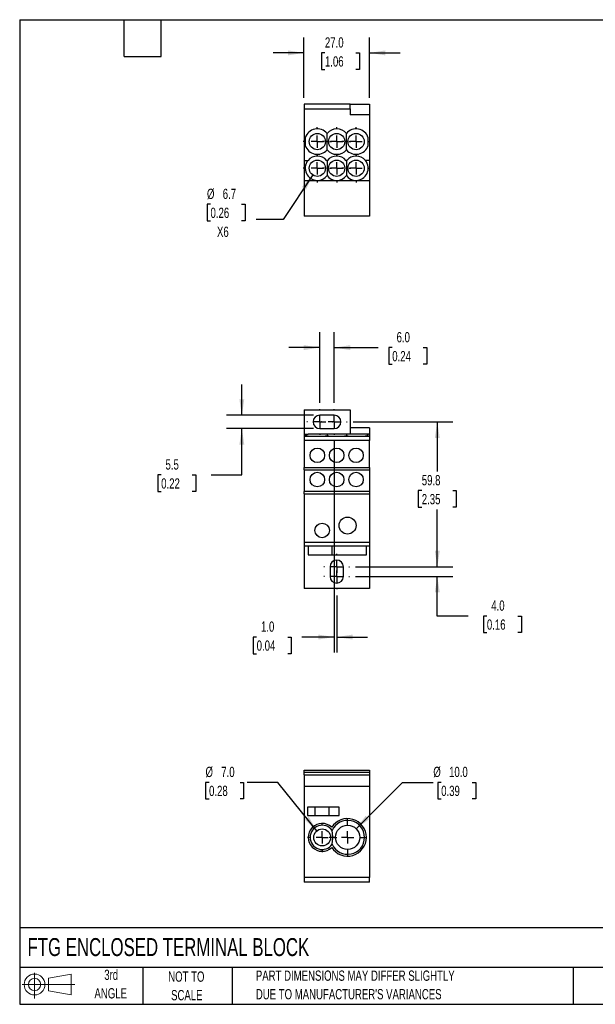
# Model space of a CAD drawing. Header units: millimetres. Extents: x 13 to 546, y 13 to 419.
# Tile 1 of 2: x 13 to 250, y 13 to 419. Entities that reach past the tile are written whole.
import ezdxf

# ---------------------------------------------------------------- set-up
doc = ezdxf.new("R2010")
doc.units = ezdxf.units.MM
doc.header["$LTSCALE"] = 2
doc.linetypes.add('CENTERX2', pattern=[20.32, 12.7, -2.54, 2.54, -2.54])
doc.layers.add('CENTER', color=40, linetype='CENTERX2')
doc.layers.add('SLD-DEFPOINTS', color=7, linetype='Continuous')
doc.layers.add('DIMENSIONS', color=140, linetype='Continuous', lineweight=25)
doc.layers.add('TEXT', color=140, linetype='Continuous', lineweight=25)
doc.styles.add('SLDTEXTSTYLE0', font='TXT', dxfattribs={"width": 0.7})
doc.dimstyles.new('SLDDIMSTYLE0', dxfattribs={"dimtxt": 4.316016, "dimasz": 6.604, "dimexe": 0, "dimexo": 0.0625, "dimgap": 1.079004, "dimtad": 0, "dimtih": 1, "dimtoh": 1, "dimrnd": 1e-09, "dimzin": 12, "dimdsep": 46, "dimtxsty": 'SLDTEXTSTYLE0', "dimsah": 1, "dimcen": 0.09, "dimadec": 0, "dimazin": 3, "dimtfac": 1, "dimtofl": 0, "dimtmove": 0, "dimatfit": 3, "dimfxl": 0, "dimfrac": 2, "dimtolj": 1, "dimtzin": 12, "dimarcsym": 0})
doc.dimstyles.new('SLDDIMSTYLE1', dxfattribs={"dimtxt": 4.316016, "dimasz": 6.604, "dimexe": 0, "dimexo": 0.0625, "dimgap": 1.079004, "dimtad": 0, "dimtih": 1, "dimtoh": 1, "dimrnd": 1e-09, "dimzin": 4, "dimdsep": 46, "dimtxsty": 'SLDTEXTSTYLE0', "dimsah": 1, "dimcen": 0.09, "dimadec": 0, "dimazin": 1, "dimtfac": 1, "dimtmove": 0, "dimatfit": 0, "dimfxl": 0, "dimfrac": 2, "dimtolj": 1, "dimtzin": 12, "dimarcsym": 0})
doc.dimstyles.new('SLDDIMSTYLE2', dxfattribs={"dimtxt": 4.316016, "dimasz": 6.604, "dimexe": 0, "dimexo": 0.0625, "dimgap": 1.079004, "dimtad": 0, "dimtih": 1, "dimtoh": 1, "dimrnd": 1e-09, "dimzin": 12, "dimdsep": 46, "dimtxsty": 'SLDTEXTSTYLE0', "dimsah": 1, "dimcen": 0.09, "dimadec": 0, "dimazin": 3, "dimtfac": 1, "dimtmove": 0, "dimatfit": 0, "dimfxl": 0, "dimfrac": 2, "dimtolj": 1, "dimtzin": 12, "dimarcsym": 0})
doc.dimstyles.new('SLDDIMSTYLE3', dxfattribs={"dimtxt": 4.316016, "dimasz": 6.604, "dimexe": 0, "dimexo": 0.0625, "dimgap": 1.079004, "dimtad": 0, "dimtih": 1, "dimtoh": 1, "dimrnd": 1e-09, "dimzin": 12, "dimdsep": 46, "dimtxsty": 'SLDTEXTSTYLE0', "dimsah": 1, "dimcen": 0, "dimadec": 0, "dimazin": 3, "dimtfac": 1, "dimtofl": 0, "dimtmove": 0, "dimatfit": 3, "dimfxl": 0, "dimfrac": 2, "dimtolj": 1, "dimtzin": 12, "dimarcsym": 0})
doc.dimstyles.new('SLDDIMSTYLE4', dxfattribs={"dimtxt": 4.316016, "dimasz": 6.604, "dimexe": 0, "dimexo": 0.0625, "dimgap": 1.079004, "dimtad": 0, "dimtih": 1, "dimtoh": 1, "dimrnd": 1e-09, "dimzin": 4, "dimdsep": 46, "dimtxsty": 'SLDTEXTSTYLE0', "dimsah": 1, "dimcen": 0, "dimadec": 0, "dimazin": 1, "dimtfac": 1, "dimtofl": 0, "dimtmove": 0, "dimatfit": 3, "dimfxl": 0, "dimfrac": 2, "dimtolj": 1, "dimtzin": 12, "dimarcsym": 0})

# ---------------------------------------------------------------- blocks, each defined once
blk = doc.blocks.new('Block11')
at = {"color": 7, "linetype": 'Continuous', "lineweight": 18}
for p, q in [((5.18, 10.62), (5.18, 0)), ((10.96, 8.33), (20.35, 10.06)), ((10.96, 3.19), (10.96, 8.33)), ((20.35, 10.06), (20.35, 1.46)), ((0, 5.76), (21.75, 5.76)), ((10.96, 3.19), (20.35, 1.46))]:
    blk.add_line(p, q, dxfattribs=at)
for radius in [4.3, 2.57]:
    blk.add_circle((5.18, 5.76), radius, dxfattribs=at)
blk = doc.blocks.new('Block12')
at = {"layer": 'SLD-DEFPOINTS'}
blk.add_blockref('Block11', (0, 0), dxfattribs=at)
blk = doc.blocks.new('_D')
at = {"layer": 'DIMENSIONS'}
for p, q in [((150.46, 253.08), (191.54, 253.08)), ((185.19, 253.08), (185.19, 232.55)), ((178.78, 224.72), (177.33, 224.72)), ((177.33, 224.72), (177.33, 217.86)), ((191.6, 224.72), (193.05, 224.72)), ((193.05, 224.72), (193.05, 217.86)), ((177.33, 217.86), (178.78, 217.86)), ((185.19, 193.28), (185.19, 216.9)), ((193.05, 217.86), (191.6, 217.86)), ((151.46, 193.28), (191.54, 193.28))]:
    blk.add_line(p, q, dxfattribs=at)
for points in [[(185.19, 253.08), (184.17, 246.48), (186.21, 246.48)], [(185.19, 193.28), (186.21, 199.89), (184.17, 199.89)]]:
    blk.add_solid(points, dxfattribs=at)
at = {"layer": 'DIMENSIONS', "char_height": 4.233, "attachment_point": 1, "style": 'SLDTEXTSTYLE0'}
for s, insert in [('59.8', (178.78, 231.15)), ('2.35', (178.78, 223.32))]:
    blk.add_mtext(s, dxfattribs=dict(at, insert=insert))
blk = doc.blocks.new('_D_1')
at = {"layer": 'DIMENSIONS'}
for p, q in [((185.19, 193.28), (185.19, 205.98)), ((151.46, 193.28), (191.54, 193.28)), ((151.46, 189.28), (191.54, 189.28)), ((185.19, 172.96), (185.19, 189.28)), ((197.89, 172.96), (185.19, 172.96)), ((205.67, 172.96), (204.22, 172.96)), ((204.22, 172.96), (204.22, 166.1)), ((218.5, 172.96), (219.95, 172.96)), ((219.95, 172.96), (219.95, 166.1)), ((204.22, 166.1), (205.67, 166.1)), ((219.95, 166.1), (218.5, 166.1))]:
    blk.add_line(p, q, dxfattribs=at)
for points in [[(185.19, 193.28), (186.21, 199.89), (184.17, 199.89)], [(185.19, 189.28), (184.17, 182.68), (186.21, 182.68)]]:
    blk.add_solid(points, dxfattribs=at)
at = {"layer": 'DIMENSIONS', "char_height": 4.233, "attachment_point": 1, "style": 'SLDTEXTSTYLE0'}
for s, insert in [('4.0', (207.47, 179.39)), ('0.16', (205.67, 171.56))]:
    blk.add_mtext(s, dxfattribs=dict(at, insert=insert))
blk = doc.blocks.new('_D_2')
at = {"layer": 'DIMENSIONS'}
for p, q in [((136.63, 260.91), (136.63, 290.1)), ((142.63, 260.91), (142.63, 290.1)), ((136.63, 283.75), (123.93, 283.75)), ((142.63, 283.75), (160.74, 283.75)), ((166.58, 283.75), (165.14, 283.75)), ((165.14, 283.75), (165.14, 276.89)), ((179.41, 283.75), (180.86, 283.75)), ((180.86, 283.75), (180.86, 276.89)), ((165.14, 276.89), (166.58, 276.89)), ((180.86, 276.89), (179.41, 276.89))]:
    blk.add_line(p, q, dxfattribs=at)
for points in [[(136.63, 283.75), (130.03, 284.76), (130.03, 282.73)], [(142.63, 283.75), (149.24, 282.73), (149.24, 284.76)]]:
    blk.add_solid(points, dxfattribs=at)
at = {"layer": 'DIMENSIONS', "char_height": 4.233, "attachment_point": 1, "style": 'SLDTEXTSTYLE0'}
for s, insert in [('6.0', (168.38, 290.17)), ('0.24', (166.58, 282.34))]:
    blk.add_mtext(s, dxfattribs=dict(at, insert=insert))
blk = doc.blocks.new('_D_3')
at = {"layer": 'DIMENSIONS'}
for p, q in [((142.63, 245.25), (142.63, 157.93)), ((143.63, 181.45), (143.63, 157.93)), ((110.58, 164.28), (109.13, 164.28)), ((109.13, 164.28), (109.13, 157.42)), ((123.4, 164.28), (124.85, 164.28)), ((124.85, 164.28), (124.85, 157.42)), ((142.63, 164.28), (129.25, 164.28)), ((143.63, 164.28), (156.33, 164.28)), ((109.13, 157.42), (110.58, 157.42)), ((124.85, 157.42), (123.4, 157.42))]:
    blk.add_line(p, q, dxfattribs=at)
for points in [[(142.63, 164.28), (136.03, 165.3), (136.03, 163.27)], [(143.63, 164.28), (150.24, 163.27), (150.24, 165.3)]]:
    blk.add_solid(points, dxfattribs=at)
at = {"layer": 'DIMENSIONS', "char_height": 4.233, "attachment_point": 1, "style": 'SLDTEXTSTYLE0'}
for s, insert in [('1.0', (112.37, 170.71)), ('0.04', (110.58, 162.88))]:
    blk.add_mtext(s, dxfattribs=dict(at, insert=insert))
blk = doc.blocks.new('_D_4')
at = {"layer": 'DIMENSIONS'}
for p, q in [((104.46, 255.83), (104.46, 268.53)), ((134.09, 255.83), (98.11, 255.83)), ((134.09, 250.33), (98.11, 250.33)), ((104.46, 231.2), (104.46, 250.33)), ((71.15, 231.2), (69.7, 231.2)), ((69.7, 231.2), (69.7, 224.34)), ((83.97, 231.2), (85.42, 231.2)), ((85.42, 231.2), (85.42, 224.34)), ((91.76, 231.2), (104.46, 231.2)), ((69.7, 224.34), (71.15, 224.34)), ((85.42, 224.34), (83.97, 224.34))]:
    blk.add_line(p, q, dxfattribs=at)
for points in [[(104.46, 255.83), (105.47, 262.44), (103.44, 262.44)], [(104.46, 250.33), (103.44, 243.73), (105.47, 243.73)]]:
    blk.add_solid(points, dxfattribs=at)
at = {"layer": 'DIMENSIONS', "char_height": 4.233, "attachment_point": 1, "style": 'SLDTEXTSTYLE0'}
for s, insert in [('5.5', (72.94, 237.63)), ('0.22', (71.15, 229.8))]:
    blk.add_mtext(s, dxfattribs=dict(at, insert=insert))
blk = doc.blocks.new('SW_CENTERMARKSYMBOL_0')
at = {"layer": 'CENTER', "color": 0}
for p, q in [((0, 5.08), (0, 5.29)), ((-5.08, 0), (-5.29, 0)), ((0, 0), (-2.54, 0)), ((0, 0), (0, 2.54)), ((0, 0), (0, -2.54)), ((0, 0), (2.54, 0)), ((5.08, 0), (5.29, 0)), ((0, -5.08), (0, -5.29))]:
    blk.add_line(p, q, dxfattribs=at)
blk = doc.blocks.new('SW_CENTERMARKSYMBOL_1')
at = {"layer": 'CENTER', "color": 0}
for p, q in [((0, 5.08), (0, 5.29)), ((-5.08, 0), (-5.29, 0)), ((0, 0), (-2.54, 0)), ((0, 0), (0, 2.54)), ((0, 0), (0, -2.54)), ((0, 0), (2.54, 0)), ((5.08, 0), (5.29, 0)), ((0, -5.08), (0, -5.29))]:
    blk.add_line(p, q, dxfattribs=at)
blk = doc.blocks.new('SW_CENTERMARKSYMBOL_2')
at = {"layer": 'CENTER', "color": 0}
for p, q in [((0, 5.08), (0, 5.29)), ((-5.08, 0), (-5.29, 0)), ((0, 0), (-2.54, 0)), ((0, 0), (0, 2.54)), ((0, 0), (0, -2.54)), ((0, 0), (2.54, 0)), ((5.08, 0), (5.29, 0)), ((0, -5.08), (0, -5.29))]:
    blk.add_line(p, q, dxfattribs=at)
blk = doc.blocks.new('SW_CENTERMARKSYMBOL_3')
at = {"layer": 'CENTER', "color": 0}
for p, q in [((0, 5.08), (0, 5.29)), ((-5.08, 0), (-5.29, 0)), ((0, 0), (-2.54, 0)), ((0, 0), (0, 2.54)), ((0, 0), (0, -2.54)), ((0, 0), (2.54, 0)), ((5.08, 0), (5.29, 0)), ((0, -5.08), (0, -5.29))]:
    blk.add_line(p, q, dxfattribs=at)
blk = doc.blocks.new('_D_10')
at = {"layer": 'DIMENSIONS'}
for p, q in [((130.13, 386.83), (130.13, 411.75)), ((157.13, 386.83), (157.13, 411.75)), ((130.13, 405.4), (117.43, 405.4)), ((138.78, 405.4), (137.33, 405.4)), ((137.33, 405.4), (137.33, 398.54)), ((151.61, 405.4), (153.06, 405.4)), ((153.06, 405.4), (153.06, 398.54)), ((157.13, 405.4), (169.83, 405.4)), ((137.33, 398.54), (138.78, 398.54)), ((153.06, 398.54), (151.61, 398.54))]:
    blk.add_line(p, q, dxfattribs=at)
for points in [[(130.13, 405.4), (123.53, 406.41), (123.53, 404.38)], [(157.13, 405.4), (163.74, 404.38), (163.74, 406.41)]]:
    blk.add_solid(points, dxfattribs=at)
at = {"layer": 'DIMENSIONS', "char_height": 4.233, "attachment_point": 1, "style": 'SLDTEXTSTYLE0'}
for s, insert in [('27.0', (138.78, 411.82)), ('1.06', (138.78, 403.99))]:
    blk.add_mtext(s, dxfattribs=dict(at, insert=insert))
blk = doc.blocks.new('_D_11')
at = {"layer": 'DIMENSIONS'}
for p, q in [((133.77, 355), (121.53, 336.64)), ((91.52, 342.91), (90.07, 342.91)), ((90.07, 342.91), (90.07, 336.05)), ((104.34, 342.91), (105.79, 342.91)), ((105.79, 342.91), (105.79, 336.05)), ((90.07, 336.05), (91.52, 336.05)), ((105.79, 336.05), (104.34, 336.05)), ((121.53, 336.64), (110.42, 336.64))]:
    blk.add_line(p, q, dxfattribs=at)
blk.add_solid([(133.77, 355), (129.26, 350.07), (130.96, 348.94)], dxfattribs=at)
at = {"layer": 'DIMENSIONS', "char_height": 4.233, "attachment_point": 1, "style": 'SLDTEXTSTYLE0'}
for s, insert in [('%%c', (90.06, 349.33)), ('6.7', (96.57, 349.33)), ('0.26', (91.52, 341.51)), ('X6', (94.2, 333.68))]:
    blk.add_mtext(s, dxfattribs=dict(at, insert=insert))
blk = doc.blocks.new('SW_CENTERMARKSYMBOL_4')
at = {"layer": 'CENTER', "color": 0}
for p, q in [((0, 5.08), (0, 5.89)), ((-5.08, 0), (-5.89, 0)), ((0, 0), (-2.54, 0)), ((0, 0), (0, 2.54)), ((0, 0), (0, -2.54)), ((0, 0), (2.54, 0)), ((5.08, 0), (5.89, 0)), ((0, -5.08), (0, -5.89))]:
    blk.add_line(p, q, dxfattribs=at)
blk = doc.blocks.new('SW_CENTERMARKSYMBOL_5')
at = {"layer": 'CENTER', "color": 0}
for p, q in [((0, 5.08), (0, 5.89)), ((-5.08, 0), (-5.89, 0)), ((0, 0), (-2.54, 0)), ((0, 0), (0, 2.54)), ((0, 0), (0, -2.54)), ((0, 0), (2.54, 0)), ((5.08, 0), (5.89, 0)), ((0, -5.08), (0, -5.89))]:
    blk.add_line(p, q, dxfattribs=at)
blk = doc.blocks.new('SW_CENTERMARKSYMBOL_6')
at = {"layer": 'CENTER', "color": 0}
for p, q in [((0, 5.08), (0, 5.89)), ((-5.08, 0), (-5.89, 0)), ((0, 0), (-2.54, 0)), ((0, 0), (0, 2.54)), ((0, 0), (0, -2.54)), ((0, 0), (2.54, 0)), ((5.08, 0), (5.89, 0)), ((0, -5.08), (0, -5.89))]:
    blk.add_line(p, q, dxfattribs=at)
blk = doc.blocks.new('SW_CENTERMARKSYMBOL_7')
at = {"layer": 'CENTER', "color": 0}
for p, q in [((0, 5.08), (0, 5.89)), ((-5.08, 0), (-5.89, 0)), ((0, 0), (-2.54, 0)), ((0, 0), (0, 2.54)), ((0, 0), (0, -2.54)), ((0, 0), (2.54, 0)), ((5.08, 0), (5.89, 0)), ((0, -5.08), (0, -5.89))]:
    blk.add_line(p, q, dxfattribs=at)
blk = doc.blocks.new('SW_CENTERMARKSYMBOL_8')
at = {"layer": 'CENTER', "color": 0}
for p, q in [((0, 5.08), (0, 5.89)), ((-5.08, 0), (-5.89, 0)), ((0, 0), (-2.54, 0)), ((0, 0), (0, 2.54)), ((0, 0), (0, -2.54)), ((0, 0), (2.54, 0)), ((5.08, 0), (5.89, 0)), ((0, -5.08), (0, -5.89))]:
    blk.add_line(p, q, dxfattribs=at)
blk = doc.blocks.new('SW_CENTERMARKSYMBOL_9')
at = {"layer": 'CENTER', "color": 0}
for p, q in [((0, 5.08), (0, 5.89)), ((-5.08, 0), (-5.89, 0)), ((0, 0), (-2.54, 0)), ((0, 0), (0, 2.54)), ((0, 0), (0, -2.54)), ((0, 0), (2.54, 0)), ((5.08, 0), (5.89, 0)), ((0, -5.08), (0, -5.89))]:
    blk.add_line(p, q, dxfattribs=at)
blk = doc.blocks.new('_D_12')
at = {"layer": 'DIMENSIONS'}
for p, q in [((151.67, 85.14), (170.84, 104.31)), ((170.84, 104.31), (183.54, 104.31)), ((186.8, 104.31), (185.35, 104.31)), ((185.35, 104.31), (185.35, 97.46)), ((199.63, 104.31), (201.08, 104.31)), ((201.08, 104.31), (201.08, 97.46)), ((185.35, 97.46), (186.8, 97.46)), ((201.08, 97.46), (199.63, 97.46))]:
    blk.add_line(p, q, dxfattribs=at)
blk.add_solid([(151.67, 85.14), (157.06, 89.09), (155.62, 90.53)], dxfattribs=at)
at = {"layer": 'DIMENSIONS', "char_height": 4.233, "attachment_point": 1, "style": 'SLDTEXTSTYLE0'}
for s, insert in [('%%c', (183.54, 110.74)), ('10.0', (190.06, 110.74)), ('0.39', (186.8, 102.91))]:
    blk.add_mtext(s, dxfattribs=dict(at, insert=insert))
blk = doc.blocks.new('_D_13')
at = {"layer": 'DIMENSIONS'}
for p, q in [((90.92, 104.31), (89.47, 104.31)), ((89.47, 104.31), (89.47, 97.46)), ((103.74, 104.31), (105.19, 104.31)), ((105.19, 104.31), (105.19, 97.46)), ((119.34, 104.31), (106.64, 104.31)), ((135.44, 84.33), (119.34, 104.31)), ((89.47, 97.46), (90.92, 97.46)), ((105.19, 97.46), (103.74, 97.46))]:
    blk.add_line(p, q, dxfattribs=at)
blk.add_solid([(135.44, 84.33), (132.09, 90.11), (130.5, 88.84)], dxfattribs=at)
at = {"layer": 'DIMENSIONS', "char_height": 4.233, "attachment_point": 1, "style": 'SLDTEXTSTYLE0'}
for s, insert in [('%%c', (89.45, 110.74)), ('7.0', (95.97, 110.74)), ('0.28', (90.92, 102.91))]:
    blk.add_mtext(s, dxfattribs=dict(at, insert=insert))
blk = doc.blocks.new('SW_CENTERMARKSYMBOL_10')
at = {"layer": 'CENTER', "color": 0}
for p, q in [((0, 5.08), (0, 6.04)), ((-5.08, 0), (-6.04, 0)), ((0, 0), (-2.54, 0)), ((0, 0), (0, 2.54)), ((0, 0), (0, -2.54)), ((0, 0), (2.54, 0)), ((5.08, 0), (6.04, 0)), ((0, -5.08), (0, -6.04))]:
    blk.add_line(p, q, dxfattribs=at)
blk = doc.blocks.new('SW_CENTERMARKSYMBOL_11')
at = {"layer": 'CENTER', "color": 0}
for p, q in [((0, 5.08), (0, 7.54)), ((-5.08, 0), (-7.54, 0)), ((0, 0), (-2.54, 0)), ((0, 0), (0, 2.54)), ((0, 0), (0, -2.54)), ((0, 0), (2.54, 0)), ((5.08, 0), (7.54, 0)), ((0, -5.08), (0, -7.54))]:
    blk.add_line(p, q, dxfattribs=at)

msp = doc.modelspace()

# ---------------------------------------------------------------- linework, layer by layer
for p, q in [((130.134, 384.286), (130.134, 382.286)), ((149.134, 384.286), (130.134, 384.286)), ((130.134, 382.286), (149.134, 382.286)), ((130.134, 382.286), (130.134, 360.986)), ((149.134, 382.286), (149.134, 384.286)), ((149.134, 384.286), (157.134, 384.286)), ((149.134, 382.286), (149.134, 379.786)), ((157.134, 384.286), (157.134, 379.786)), ((157.134, 379.786), (149.134, 379.786)), ((157.134, 379.786), (157.134, 360.986)), ((130.634, 370.386), (130.634, 367.185)), ((156.634, 367.185), (156.634, 370.386)), ((130.134, 360.986), (131.792, 360.986)), ((130.134, 360.986), (130.134, 352.786)), ((139.792, 360.986), (139.475, 360.986)), ((147.792, 360.986), (147.475, 360.986)), ((157.134, 360.986), (155.475, 360.986)), ((157.134, 360.986), (157.134, 352.786)), ((130.134, 352.786), (135.634, 352.786)), ((130.134, 352.786), (130.134, 338.036)), ((135.634, 352.786), (143.634, 352.786)), ((143.634, 352.786), (151.634, 352.786)), ((151.634, 352.786), (157.134, 352.786)), ((157.134, 352.786), (157.134, 338.036)), ((157.134, 338.036), (130.134, 338.036)), ((130.134, 258.082), (149.134, 258.082)), ((130.134, 258.082), (130.134, 248.082)), ((149.134, 258.082), (149.134, 250.582)), ((142.634, 255.832), (136.634, 255.832)), ((130.134, 248.082), (131.792, 248.082)), ((130.134, 248.082), (130.134, 247.158)), ((139.475, 248.082), (131.792, 248.082)), ((136.634, 250.332), (142.634, 250.332)), ((139.792, 248.082), (139.475, 248.082)), ((139.634, 248.059), (139.634, 247.384)), ((147.475, 248.082), (139.792, 248.082)), ((147.792, 248.082), (147.475, 248.082)), ((147.634, 248.059), (147.634, 247.384)), ((155.475, 248.082), (147.792, 248.082)), ((149.134, 250.582), (149.134, 248.082)), ((157.134, 250.582), (149.134, 250.582)), ((157.134, 248.082), (155.475, 248.082)), ((157.134, 250.582), (157.134, 248.082)), ((157.134, 248.082), (157.134, 247.158)), ((130.134, 247.158), (135.634, 247.158)), ((130.134, 247.158), (130.134, 245.458)), ((157.134, 245.458), (130.134, 245.458)), ((130.134, 245.458), (130.134, 234.282)), ((135.634, 247.158), (143.634, 247.158)), ((143.634, 247.158), (151.634, 247.158)), ((151.634, 247.158), (157.134, 247.158)), ((157.134, 247.158), (157.134, 245.458)), ((157.134, 234.282), (157.134, 245.458)), ((130.134, 234.282), (157.134, 234.282)), ((130.134, 233.282), (130.134, 234.282)), ((130.134, 233.282), (157.134, 233.282)), ((130.134, 233.282), (130.134, 224.382)), ((157.134, 234.282), (157.134, 233.282)), ((157.134, 233.282), (157.134, 224.382)), ((157.134, 224.382), (130.134, 224.382)), ((130.134, 223.382), (130.134, 224.382)), ((157.134, 224.382), (157.134, 223.382)), ((130.134, 223.382), (157.134, 223.382)), ((130.134, 223.382), (130.134, 203.382)), ((157.134, 223.382), (157.134, 203.382)), ((130.134, 203.382), (157.134, 203.382)), ((130.134, 203.382), (130.134, 201.782)), ((157.134, 203.382), (157.134, 201.782)), ((157.134, 201.782), (130.134, 201.782)), ((130.134, 201.782), (130.134, 184.282)), ((131.884, 201.782), (131.884, 198.282)), ((141.598, 201.782), (141.598, 198.282)), ((155.884, 198.282), (155.884, 201.782)), ((157.134, 201.782), (157.134, 184.282)), ((131.884, 198.282), (141.598, 198.282)), ((141.598, 198.282), (155.884, 198.282)), ((140.884, 193.282), (140.884, 189.282)), ((146.384, 189.282), (146.384, 193.282)), ((157.134, 184.282), (130.134, 184.282)), ((130.134, 109.353), (157.134, 109.353)), ((130.134, 108.353), (130.134, 109.353)), ((157.134, 108.353), (130.134, 108.353)), ((130.134, 107.353), (130.134, 108.353)), ((130.134, 107.353), (157.134, 107.353)), ((130.134, 107.353), (130.134, 102.653)), ((157.134, 109.353), (157.134, 108.353)), ((157.134, 108.353), (157.134, 107.353)), ((157.134, 107.353), (157.134, 102.653)), ((157.134, 102.653), (130.134, 102.653)), ((130.134, 102.653), (130.134, 65.103)), ((157.134, 102.653), (157.134, 65.103)), ((144.634, 94.103), (131.634, 94.103)), ((131.634, 94.103), (131.634, 90.603)), ((134.584, 94.103), (134.584, 90.603)), ((140.584, 90.603), (140.584, 94.103)), ((144.634, 90.603), (144.634, 94.103)), ((131.634, 90.603), (144.634, 90.603)), ((157.134, 65.103), (130.134, 65.103)), ((130.134, 65.103), (130.134, 63.103)), ((157.134, 63.103), (157.134, 65.103)), ((157.134, 63.103), (130.134, 63.103))]:
    msp.add_line(p, q)
for centre, radius in [((135.634, 368.786), 3.35), ((143.634, 368.786), 3.35), ((151.634, 368.786), 3.35), ((135.634, 357.786), 3.35), ((143.634, 357.786), 3.35), ((151.634, 357.786), 3.35), ((135.634, 239.282), 3), ((143.634, 239.282), 3), ((151.634, 239.282), 3), ((135.634, 229.282), 3), ((143.634, 229.282), 3), ((151.634, 229.282), 3), ((148.134, 210.282), 3.5), ((137.634, 208.282), 3), ((148.134, 81.603), 5), ((137.634, 81.603), 3.5)]:
    msp.add_circle(centre, radius)
for centre, radius, start, end in [((135.634, 368.786), 5.25, 40.36759, 162.24721), ((143.634, 368.786), 5.25, 40.36759, 139.63241), ((151.634, 368.786), 5.25, 17.75279, 139.63241), ((135.634, 368.786), 5.25, 197.75279, 319.63241), ((151.634, 368.786), 5.25, 220.36759, 342.24721), ((135.634, 357.786), 5, 39.79182, 140.20818), ((143.634, 368.786), 5.25, 220.36759, 319.63241), ((143.634, 357.786), 5, 39.79182, 140.20818), ((151.634, 357.786), 5, 39.79182, 140.20818), ((135.634, 357.786), 5, 140.20818, 270), ((135.634, 357.786), 5, 36.8699, 39.79182), ((143.634, 357.786), 5, 140.20818, 143.1301), ((143.634, 357.786), 5, 36.8699, 39.79182), ((151.634, 357.786), 5, 140.20818, 143.1301), ((151.634, 357.786), 5, 270, 39.79182), ((135.634, 357.786), 5, 270, 323.1301), ((143.634, 357.786), 5, 216.8699, 270), ((143.634, 357.786), 5, 270, 323.1301), ((151.634, 357.786), 5, 216.8699, 270), ((136.634, 253.082), 2.75, 90, 270), ((142.634, 253.082), 2.75, 270, 90), ((143.634, 193.282), 2.75, 0, 180), ((143.634, 189.282), 2.75, 180, 0), ((137.634, 81.603), 5.75, 46.41413, 313.58587), ((137.634, 81.603), 5, 34.77194, 325.22806), ((148.134, 81.603), 7.75, 212.50783, 147.49217), ((148.134, 81.603), 7, 204.03943, 155.96057)]:
    msp.add_arc(centre, radius, start, end)
for centre, start_param, end_param in [((135.634, 247.721), 2.4470944, 4.712389), ((135.634, 247.721), 0.6435011, 0.6944983), ((143.634, 247.721), 2.4470944, 2.4980915), ((143.634, 247.721), 0.6435011, 0.6944983), ((151.634, 247.721), 2.4470944, 2.4980915), ((151.634, 247.721), 4.712389, 6.9776836), ((135.634, 247.721), 4.712389, 5.6396842), ((143.634, 247.721), 3.7850938, 4.712389), ((143.634, 247.721), 4.712389, 5.6396842), ((151.634, 247.721), 3.7850938, 4.712389)]:
    msp.add_ellipse(centre, major_axis=(5, 0), ratio=0.1126126, start_param=start_param, end_param=end_param)
for points, knots in [([(139.634, 365.385), (139.634, 365.888), (139.634, 366.408), (139.634, 367.258), (139.634, 367.554), (139.634, 368.007), (139.634, 368.16), (139.634, 368.472), (139.634, 368.631), (139.634, 369.101), (139.634, 369.41), (139.634, 370.019), (139.634, 370.313), (139.634, 371.157), (139.634, 371.683), (139.634, 372.186)], [0, 0, 0, 0, 0.25, 0.25, 0.375, 0.375, 0.4375, 0.4375, 0.5, 0.5, 0.625, 0.625, 0.75, 0.75, 1, 1, 1, 1]), ([(147.634, 365.385), (147.634, 365.888), (147.634, 366.408), (147.634, 367.258), (147.634, 367.554), (147.634, 368.007), (147.634, 368.16), (147.634, 368.472), (147.634, 368.631), (147.634, 369.101), (147.634, 369.41), (147.634, 370.019), (147.634, 370.313), (147.634, 371.157), (147.634, 371.683), (147.634, 372.186)], [0, 0, 0, 0, 0.25, 0.25, 0.375, 0.375, 0.4375, 0.4375, 0.5, 0.5, 0.625, 0.625, 0.75, 0.75, 1, 1, 1, 1]), ([(139.634, 360.786), (139.634, 360.349), (139.634, 359.894), (139.634, 359.144), (139.634, 358.882), (139.634, 358.479), (139.634, 358.343), (139.634, 358.065), (139.634, 357.924), (139.634, 357.507), (139.634, 357.232), (139.634, 356.688), (139.634, 356.43), (139.634, 355.933), (139.634, 355.693), (139.634, 355.228), (139.634, 355.004), (139.634, 354.786)], [0, 0, 0, 0, 0.25, 0.25, 0.375, 0.375, 0.4375, 0.4375, 0.5, 0.5, 0.625, 0.625, 0.75, 0.75, 0.875, 0.875, 1, 1, 1, 1]), ([(147.634, 360.786), (147.634, 360.349), (147.634, 359.894), (147.634, 359.144), (147.634, 358.882), (147.634, 358.479), (147.634, 358.343), (147.634, 358.065), (147.634, 357.924), (147.634, 357.507), (147.634, 357.232), (147.634, 356.688), (147.634, 356.43), (147.634, 355.933), (147.634, 355.693), (147.634, 355.228), (147.634, 355.004), (147.634, 354.786)], [0, 0, 0, 0, 0.25, 0.25, 0.375, 0.375, 0.4375, 0.4375, 0.5, 0.5, 0.625, 0.625, 0.75, 0.75, 0.875, 0.875, 1, 1, 1, 1]), ([(141.741, 78.752), (141.772, 78.929), (141.801, 79.114), (141.857, 79.509), (141.883, 79.719), (141.93, 80.181), (141.951, 80.431), (141.974, 80.85), (141.98, 80.995), (141.988, 81.292), (141.991, 81.448), (141.991, 81.758), (141.988, 81.911), (141.98, 82.211), (141.974, 82.358), (141.951, 82.772), (141.93, 83.025), (141.884, 83.485), (141.858, 83.695), (141.802, 84.091), (141.772, 84.278), (141.741, 84.455)], [0, 0, 0, 0, 0.125, 0.125, 0.25, 0.25, 0.375, 0.375, 0.4375, 0.4375, 0.5, 0.5, 0.5625, 0.5625, 0.625, 0.625, 0.75, 0.75, 0.875, 0.875, 1, 1, 1, 1])]:
    msp.add_open_spline(points, degree=3, knots=knots)
at = {"layer": 'TEXT'}
for p, q in [((12.7, 419.1), (546.1, 419.1)), ((12.7, 419.1), (12.7, 12.7)), ((55.88, 403.86), (55.88, 419.1)), ((71.12, 403.86), (71.12, 419.1)), ((55.88, 403.86), (71.12, 403.86)), ((546.1, 44.252), (12.7, 44.252)), ((546.1, 27.94), (12.7, 27.94)), ((63.5, 27.94), (63.5, 12.7)), ((100.423, 27.94), (100.423, 12.7)), ((241.293, 27.94), (241.293, 12.7)), ((12.7, 12.7), (546.1, 12.7))]:
    msp.add_line(p, q, dxfattribs=at)

# ---------------------------------------------------------------- block references
at = {"layer": 'CENTER'}
for name, p in [('SW_CENTERMARKSYMBOL_6', (135.634, 368.786)), ('SW_CENTERMARKSYMBOL_7', (143.634, 368.786)), ('SW_CENTERMARKSYMBOL_8', (151.634, 368.786)), ('SW_CENTERMARKSYMBOL_9', (135.634, 357.786)), ('SW_CENTERMARKSYMBOL_5', (143.634, 357.786)), ('SW_CENTERMARKSYMBOL_4', (151.634, 357.786)), ('SW_CENTERMARKSYMBOL_1', (136.634, 253.082)), ('SW_CENTERMARKSYMBOL_0', (142.634, 253.082)), ('SW_CENTERMARKSYMBOL_2', (143.634, 193.282)), ('SW_CENTERMARKSYMBOL_3', (143.634, 189.282)), ('SW_CENTERMARKSYMBOL_10', (137.634, 81.603)), ('SW_CENTERMARKSYMBOL_11', (148.134, 81.603))]:
    msp.add_blockref(name, p, dxfattribs=at)
at = {"layer": 'SLD-DEFPOINTS'}
msp.add_blockref('Block12', (13.676, 15.108), dxfattribs=at)

# ---------------------------------------------------------------- texts
at = {"layer": 'TEXT', "style": 'SLDTEXTSTYLE0'}
for s, insert, char_height, attachment_point in [('FTG ENCLOSED TERMINAL BLOCK', (15.931, 40.03), 7.40833, 1), ('3rd', (50.493, 27.001), 4.2333, 2), ('NOT TO', (81.537, 26.252), 4.2333, 2), ('PART DIMENSIONS MAY DIFFER SLIGHTLY', (110.239, 26.642), 4.23333, 1), ('ANGLE', (50.298, 19.357), 4.2333, 2), ('SCALE', (81.729, 18.608), 4.2333, 2), ("DUE TO MANUFACTURER'S VARIANCES", (110.239, 18.997), 4.23333, 1)]:
    msp.add_mtext(s, dxfattribs=dict(at, insert=insert, char_height=char_height, attachment_point=attachment_point))

# ---------------------------------------------------------------- dimensions: what is measured, and where the dimension line sits
at = {"layer": 'DIMENSIONS'}
for base, p1, p2, picture, middle in [((130.134, 405.396), (157.134, 384.286), (130.134, 384.286), '_D_10', (145.197, 405.396)), ((136.634, 283.745), (142.634, 258.372), (136.634, 258.372), '_D_2', (172.997, 283.745)), ((143.634, 164.282), (142.634, 247.792), (143.634, 183.992), '_D_3', (116.989, 164.282))]:
    dim = msp.add_linear_dim(base=base, p1=p1, p2=p2, dimstyle='SLDDIMSTYLE1', dxfattribs=at)
    dim.commit()
    dim.dimension.update_dxf_attribs({"geometry": picture, "text_midpoint": middle, "dimtype": 160})
dim = msp.add_diameter_dim_2p(p1=(137.492, 360.572), p2=(133.775, 354.999), text='<>\\PX6', dimstyle='SLDDIMSTYLE3', dxfattribs=at)
dim.commit()
dim.dimension.update_dxf_attribs({"geometry": '_D_11', "text_midpoint": (97.931, 338.872), "dimtype": 163})
for base, p1, p2, dimstyle, picture, middle in [((104.457, 255.832), (136.634, 250.332), (136.634, 255.832), 'SLDDIMSTYLE2', '_D_4', (104.457, 231.204)), ((185.19, 193.282), (147.924, 253.082), (148.924, 193.282), 'SLDDIMSTYLE0', '_D', (185.19, 224.723)), ((185.19, 189.282), (148.924, 193.282), (148.924, 189.282), 'SLDDIMSTYLE1', '_D_1', (185.19, 172.962))]:
    dim = msp.add_linear_dim(base=base, p1=p1, p2=p2, angle=90, dimstyle=dimstyle, dxfattribs=at)
    dim.commit()
    dim.dimension.update_dxf_attribs({"geometry": picture, "text_midpoint": middle, "dimtype": 160})
for p1, p2, picture, middle in [((139.829, 78.878), (135.438, 84.329), '_D_13', (97.33, 104.315)), ((144.598, 78.068), (151.669, 85.139), '_D_12', (193.216, 104.315))]:
    dim = msp.add_diameter_dim_2p(p1=p1, p2=p2, dimstyle='SLDDIMSTYLE4', dxfattribs=at)
    dim.commit()
    dim.dimension.update_dxf_attribs({"geometry": picture, "text_midpoint": middle, "dimtype": 163})

doc.saveas('drawing.dxf')
